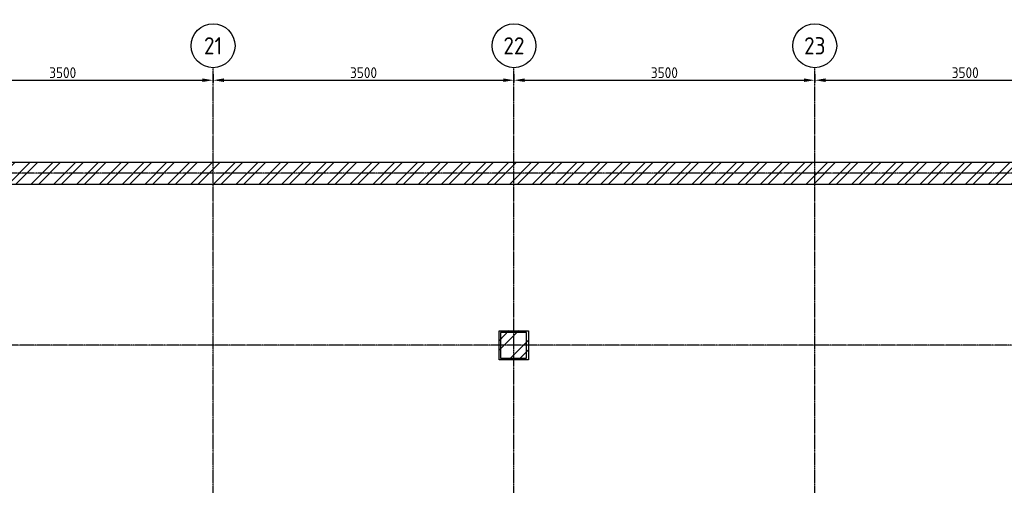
# Model space of a CAD drawing. Header units: metres. Extents: x -82085 to 58758, y -66901 to 95305.
# Tile 18 of 135: x 14542 to 25997, y -56718 to -51304. Entities that reach past the tile are written whole.
import ezdxf
from ezdxf.enums import TextEntityAlignment as Align

# ---------------------------------------------------------------- set-up
doc = ezdxf.new("R2010")
doc.units = ezdxf.units.M
doc.header["$MEASUREMENT"] = 0
doc.header["$PDSIZE"] = -1
doc.linetypes.add('CENTER-LN', pattern=[19, 10, -3, 3, -3])
doc.layers.get('0').update_dxf_attribs({"linetype": 'CONTINUOUS'})
doc.layers.get('DEFPOINTS').update_dxf_attribs({"linetype": 'CONTINUOUS'})
for name, color, linetype in [('ARCERING', 10, 'CONTINUOUS'), ('DIM', 10, 'CONTINUOUS'), ('GEBOUW', 7, 'CONTINUOUS'), ('TEXT2', 7, 'CONTINUOUS')]:
    doc.layers.add(name, color=color, linetype=linetype)
doc.styles.add('ROMANS', font='iso.shx')
doc.styles.get("Standard").update_dxf_attribs({"font": 'iso.shx'})
doc.dimstyles.get("Standard").update_dxf_attribs({"dimtxt": 0.18, "dimasz": 0.18, "dimexe": 0.18, "dimexo": 0.0625, "dimgap": 0.09, "dimtad": 0, "dimtih": 1, "dimtoh": 1, "dimdec": 4, "dimzin": 0, "dimdsep": 46, "dimtxsty": 'Standard', "dimcen": 0.09, "dimadec": 0, "dimazin": 0, "dimtfac": 1, "dimtdec": 4, "dimtofl": 0, "dimtmove": 0, "dimatfit": 3, "dimfxl": 1, "dimtolj": 1, "dimtzin": 0, "dimarcsym": 0})

# ---------------------------------------------------------------- blocks, each defined once
blk = doc.blocks.new('*D533')
at = {"layer": 'DEFPOINTS', "color": 0, "transparency": 16777216}
for p in [(13292, -51862), (16792, -51862), (16792, -52008)]:
    blk.add_point(p, dxfattribs=at)
at = {"layer": 'DIM', "color": 0, "lineweight": -2, "transparency": 16777216}
for p, q in [((13292, -51937), (13292, -52033)), ((16792, -51937), (16792, -52033)), ((13417, -52008), (16667, -52008))]:
    blk.add_line(p, q, dxfattribs=at)
at = {"layer": 'DIM', "color": 0, "transparency": 16777216}
for points in [[(13417, -51987), (13417, -52028), (13292, -52008)], [(16667, -51987), (16667, -52028), (16792, -52008)]]:
    blk.add_solid(points, dxfattribs=at)
at = {"layer": 'DIM', "color": 0, "transparency": 16777216, "insert": (15042, -51920), "char_height": 125, "attachment_point": 5}
blk.add_mtext('\\A1;3500', dxfattribs=at)
blk = doc.blocks.new('*D534')
at = {"layer": 'DEFPOINTS', "color": 0, "transparency": 16777216}
for p in [(16792, -51862), (20292, -51862), (20292, -52008)]:
    blk.add_point(p, dxfattribs=at)
at = {"layer": 'DIM', "color": 0, "lineweight": -2, "transparency": 16777216}
for p, q in [((16792, -51937), (16792, -52033)), ((20292, -51937), (20292, -52033)), ((16917, -52008), (20167, -52008))]:
    blk.add_line(p, q, dxfattribs=at)
at = {"layer": 'DIM', "color": 0, "transparency": 16777216}
for points in [[(16917, -51987), (16917, -52028), (16792, -52008)], [(20167, -51987), (20167, -52028), (20292, -52008)]]:
    blk.add_solid(points, dxfattribs=at)
at = {"layer": 'DIM', "color": 0, "transparency": 16777216, "insert": (18542, -51920), "char_height": 125, "attachment_point": 5}
blk.add_mtext('\\A1;3500', dxfattribs=at)
blk = doc.blocks.new('*D535')
at = {"layer": 'DEFPOINTS', "color": 0, "transparency": 16777216}
for p in [(20292, -51862), (23792, -51862), (23792, -52008)]:
    blk.add_point(p, dxfattribs=at)
at = {"layer": 'DIM', "color": 0, "lineweight": -2, "transparency": 16777216}
for p, q in [((20292, -51937), (20292, -52033)), ((23792, -51937), (23792, -52033)), ((20417, -52008), (23667, -52008))]:
    blk.add_line(p, q, dxfattribs=at)
at = {"layer": 'DIM', "color": 0, "transparency": 16777216}
for points in [[(20417, -51987), (20417, -52028), (20292, -52008)], [(23667, -51987), (23667, -52028), (23792, -52008)]]:
    blk.add_solid(points, dxfattribs=at)
at = {"layer": 'DIM', "color": 0, "transparency": 16777216, "insert": (22042, -51920), "char_height": 125, "attachment_point": 5}
blk.add_mtext('\\A1;3500', dxfattribs=at)
blk = doc.blocks.new('*D536')
at = {"layer": 'DEFPOINTS', "color": 0, "transparency": 16777216}
for p in [(23792, -51862), (27292, -51862), (27292, -52008)]:
    blk.add_point(p, dxfattribs=at)
at = {"layer": 'DIM', "color": 0, "lineweight": -2, "transparency": 16777216}
for p, q in [((23792, -51937), (23792, -52033)), ((27292, -51937), (27292, -52033)), ((23917, -52008), (27167, -52008))]:
    blk.add_line(p, q, dxfattribs=at)
at = {"layer": 'DIM', "color": 0, "transparency": 16777216}
for points in [[(23917, -51987), (23917, -52028), (23792, -52008)], [(27167, -51987), (27167, -52028), (27292, -52008)]]:
    blk.add_solid(points, dxfattribs=at)
at = {"layer": 'DIM', "color": 0, "transparency": 16777216, "insert": (25542, -51920), "char_height": 125, "attachment_point": 5}
blk.add_mtext('\\A1;3500', dxfattribs=at)
blk = doc.blocks.new('*X464')
at = {"color": 0}
for p, q in [((40232, 69193, 3239), (40344, 69306, 3239)), ((40232, 69081, 3239), (40457, 69306, 3239)), ((40341, 68966, 3239), (40572, 69196, 3239)), ((40453, 68966, 3239), (40572, 69084, 3239))]:
    blk.add_line(p, q, dxfattribs=at)
blk = doc.blocks.new('Gebouw')
at = {"linetype": 'ByBlock', "lineweight": -2}
for p, q in [((-7750, 12250), (-28500, 12250)), ((-44600, 12000), (-2050, 12000))]:
    blk.add_line(p, q, dxfattribs=at)
blk.add_lwpolyline([(-21475, 10275), (-21775, 10275), (-21775, 9975), (-21475, 9975)], close=True, dxfattribs=at)

msp = doc.modelspace()

# ---------------------------------------------------------------- hatches: boundary and pattern name
at = {"layer": 'ARCERING'}
h = msp.add_hatch(dxfattribs=at)
h.set_pattern_fill('ANSI32', color=256, scale=500)
h.set_pattern_definition([(45, (59315.58, -63198.94), (-132.5825, 132.5825), []), (45, (59403.96, -63198.94), (-132.5825, 132.5825), [])])
h.paths.add_polyline_path([(34411.68043, -52965.20353), (34411.68043, -45215.20448), (39161.7588, -45215.20448), (39161.7588, -52965.20353)], flags=17)
h.paths.add_polyline_path([(39161.7588, -52965.20353), (39161.7588, -53215.20454), (39861.68031, -53215.20454), (39861.68031, -52965.20353), (39411.7588, -52965.20353), (39411.7588, -44465.20346), (39161.7588, -44465.20346), (39161.7588, -44965.20346), (34161.68028, -44965.20346), (34161.68028, -52965.20353), (13411.68056, -52965.20353), (13411.68056, -51965.20353), (13161.67954, -51965.20353), (13161.67954, -52965.20353), (4811.67991, -52965.20353), (4811.67991, -51965.20353), (4561.68122, -51965.20353), (4561.68122, -52965.20353), (2111.68019, -52965.20353), (2111.68019, -53215.20454), (34411.68043, -53215.20454), (34411.68043, -52965.20353)])

# ---------------------------------------------------------------- linework, layer by layer
at = {"layer": 'GEBOUW', "elevation": 3238.98623}
msp.add_lwpolyline([(20121.68034, -55260.20241), (20121.68034, -54920.20241), (20461.68034, -54920.20241), (20461.68034, -55260.20241)], close=True, dxfattribs=at)
at = {"layer": 'TEXT2', "color": 1, "linetype": 'CENTER-LN'}
for p, q in [((16791.68034, -65493.87868, 3238.98623), (16791.68034, -51862.49394, 3238.98623)), ((20291.68034, -65493.87868, 3238.98623), (20291.68034, -51862.49394, 3238.98623)), ((23791.68034, -65493.87868, 3238.98623), (23791.68034, -51862.49394, 3238.98623)), ((42179.94178, -53090.20241, 3238.98623), (2049.48551, -53090.20241, 3238.98623)), ((35875.59754, -55090.20241, 3238.98623), (2791.68034, -55090.20241, 3238.98623))]:
    msp.add_line(p, q, dxfattribs=at)
at = {"layer": 'TEXT2'}
for centre in [(16791.68034, -51607.39283, 3238.98623), (20291.68034, -51607.39283, 3238.98623), (23791.68034, -51607.39283, 3238.98623)]:
    msp.add_circle(centre, 255.10112, dxfattribs=at)

# ---------------------------------------------------------------- block references
at = {"layer": 'ARCERING'}
msp.add_blockref('*X464', (-20109.83503, -124225.7939, 3238.98623), dxfattribs=at)
at = {"layer": 'GEBOUW'}
msp.add_blockref('Gebouw', (41911.68019, -65215.20575, 3238.98623), dxfattribs=at)

# ---------------------------------------------------------------- texts
at = {"layer": 'TEXT2', "style": 'ROMANS'}
for s, p in [('21', (16791.68034, -51607.39283, 3238.98623)), ('22', (20291.68034, -51607.39283, 3238.98623)), ('23', (23791.68034, -51607.39283, 3238.98623))]:
    msp.add_text(s, height=200, dxfattribs=at).set_placement(p, align=Align.MIDDLE)

# ---------------------------------------------------------------- dimensions: what is measured, and where the dimension line sits
at = {"layer": 'DIM'}
for base, p1, p2, picture, middle in [((16791.68034, -52007.6014, 3238.98623), (13291.68034, -51862.49394, 3238.98623), (16791.68034, -51862.49394, 3238.98623), '*D533', (15041.68034, -51920.1014, 3238.98623)), ((20291.68034, -52007.6014, 3238.98623), (16791.68034, -51862.49394, 3238.98623), (20291.68034, -51862.49394, 3238.98623), '*D534', (18541.68034, -51920.1014, 3238.98623)), ((23791.68034, -52007.6014, 3238.98623), (20291.68034, -51862.49394, 3238.98623), (23791.68034, -51862.49394, 3238.98623), '*D535', (22041.68034, -51920.1014, 3238.98623)), ((27291.68034, -52007.6014, 3238.98623), (23791.68034, -51862.49394, 3238.98623), (27291.68034, -51862.49394, 3238.98623), '*D536', (25541.68034, -51920.1014, 3238.98623))]:
    dim = msp.add_linear_dim(base=base, p1=p1, p2=p2, dimstyle='Standard', override={"dimtxt": 125, "dimasz": 125, "dimexe": 25, "dimexo": 75, "dimgap": 25, "dimtad": 1, "dimtih": 0, "dimtoh": 0, "dimdec": 0, "dimzin": 3, "dimcen": 0, "dimtfac": 0.008, "dimtdec": 0, "dimtmove": 0, "dimtzin": 3}, dxfattribs=at)
    dim.commit()
    dim.dimension.update_dxf_attribs({"geometry": picture, "text_midpoint": middle})

doc.saveas('drawing.dxf')
